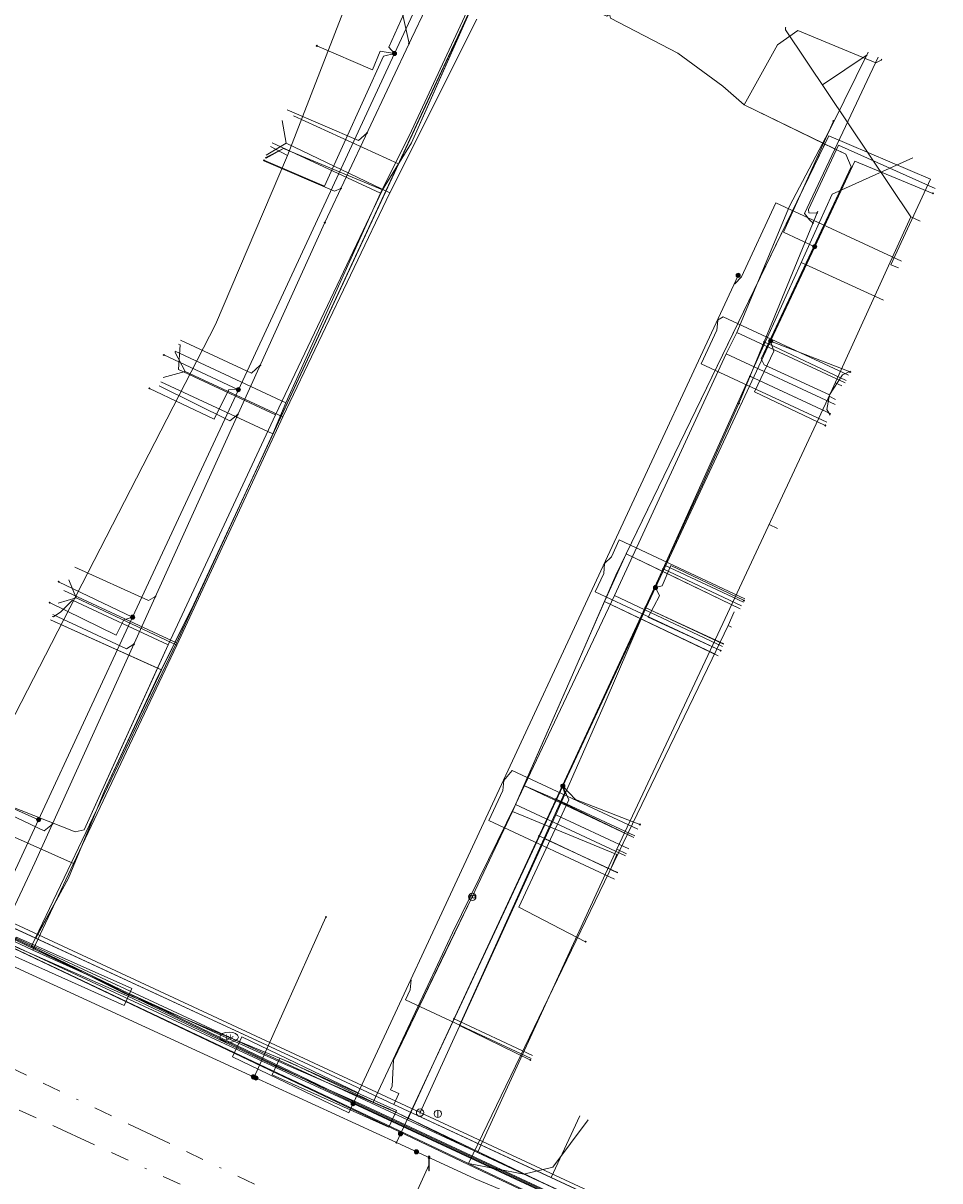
# Model space of a CAD drawing. Header units: metres. Extents: x 151922 to 154458, y 463415 to 464223.
# Tile 38 of 164: x 152218 to 152268, y 464006 to 464069. Entities that reach past the tile are written whole.
import ezdxf
from ezdxf.enums import TextEntityAlignment as Align
from ezdxf.lldxf.tags import DXFTag

# ---------------------------------------------------------------- set-up
doc = ezdxf.new("R2010")
doc.units = ezdxf.units.M
doc.linetypes.add('RI-OVERIG-SO', pattern=[17, 5, -2, 2, -2, 0, -2, 2, -2])
doc.layers.get('0').update_dxf_attribs({"lineweight": 9})
for name, color, linetype, lineweight in [('B-PV-KL-DATA-G', 90, 'KL-DATA-SO', 9), ('B-PV-KL-DATA_DUCT-G', 90, 'Continuous', 9), ('B-PV-KL-DATA_HULPSTUK-S', 90, 'Continuous', 9), ('B-PV-KL-DATA_KABELBED-G', 90, 'Continuous', 9), ('B-PV-KL-DATA_MANTELBUIS-G', 90, 'Continuous', 9), ('B-PV-KL-ET_LS-G', 190, 'KL-LS-SO', 9), ('B-PV-KL-ET_LS-S', 190, 'Continuous', 9), ('B-PV-KL-ET_LS_HULPSTUK-S', 190, 'Continuous', 9), ('B-PV-KL-ET_LS_MANTELBUIS-G', 190, 'Continuous', 9), ('B-PV-KL-GAS_LD-G', 50, 'KL-GAS_LD-SO', 9), ('B-PV-KL-GAS_LD_HULPSTUK-S', 50, 'Continuous', 9), ('B-PV-KL-WATER-G', 170, 'KL-WATER-SO', 9), ('B-PV-KL-WATER-S', 170, 'Continuous', 9), ('B-PV-KL-WATER_HULPSTUK-S', 170, 'Continuous', 9), ('B-PV-OG-INFO-G', 7, 'Continuous', 9), ('B-PV-RI-VRIJVERVAL-G', 210, 'RI-OVERIG-SO', 9), ('V-PV-KL-WATER_HULPSTUK-S', 170, 'Continuous', 9)]:
    doc.layers.add(name, color=color, linetype=linetype, lineweight=lineweight)
doc.styles.add('NLCS-ISO', font='txt')
doc.styles.get("Standard").update_dxf_attribs({"font": 'arial.ttf'})
tags = doc.linetypes.add('KL-DATA-SO', pattern='A,4,-1,[101,NLCS.SHX,S=0.5,R=0,X=0,Y=0],-1,4,-1,["D",Standard,S=1,R=0,X=-0.25,Y=-0.5],-1.5', length=12.5).pattern_tags.tags
tags[18] = DXFTag(74, 10)
tags = doc.linetypes.add('KL-GAS_LD-SO', pattern='A,4,-1,[69,NLCS.SHX,S=0.5,R=0,X=0,Y=0],-1,4,-1,["L",Standard,S=1,R=0,X=0.25,Y=-0.5],-2', length=13).pattern_tags.tags
tags[18] = DXFTag(74, 10)
tags = doc.linetypes.add('KL-LS-SO', pattern='A,4,-1,[103,NLCS.SHX,S=0.75,R=0,X=0,Y=0],-1,4,-1,["L",Standard,S=1,R=0,X=0,Y=-0.5],-2', length=13).pattern_tags.tags
tags[18] = DXFTag(74, 10)
doc.linetypes.add('KL-WATER-SO', pattern='A,7,-0.5,[168,NLCS.SHX,S=0.75,R=0,X=0.75,Y=0],-2', length=9.5)

# ---------------------------------------------------------------- blocks, each defined once
blk = doc.blocks.new('SKL-WTB_HULP_T STUK-SO')
at = {"color": 0, "linetype": 'ByBlock', "lineweight": 18}
blk.add_circle((0, 0), 1, dxfattribs=at)
at = {"color": 0, "linetype": 'ByBlock', "lineweight": -2, "style": 'NLCS-ISO'}
blk.add_text('T', height=1, dxfattribs=at).set_placement((0, 0), align=Align.MIDDLE_CENTER)
at = {"color": 0, "linetype": 'ByBlock', "lineweight": 18, "style": 'NLCS-ISO', "flags": 1}
for tag, p in [('TYPE', (1.5, 0)), ('OMSCHRIJVING', (1.5, -3)), ('LABEL', (1.5, -1.5))]:
    blk.add_attdef(tag, p, '', height=1, dxfattribs=at)
blk = doc.blocks.new('SKL-WTB_HULP_MOF-SO')
at = {"linetype": 'ByBlock', "lineweight": 18}
h = blk.add_hatch(color=0, dxfattribs=at)
h.dxf.hatch_style = 1
h.paths.add_polyline_path([(-0.5625, 0, 1), (0.5625, 0, 1)])
at = {"color": 0, "linetype": 'ByBlock', "lineweight": 18}
blk.add_circle((0, 0), 0.5625, dxfattribs=at)
at = {"color": 0, "linetype": 'ByBlock', "lineweight": 18, "style": 'NLCS-ISO', "flags": 1}
for tag, p in [('TYPE', (1.5, 0)), ('OMSCHRIJVING', (1.5, -3)), ('LABEL', (1.5, -1.5))]:
    blk.add_attdef(tag, p, '', height=1, dxfattribs=at)
blk = doc.blocks.new('SKL-WTB_HULP_OVERLENGTE-SO')
at = {"color": 0, "linetype": 'ByBlock', "lineweight": 18}
for centre, radius in [((0, 0), 1), ((-0.42, 0), 0.417), ((0.42, 0), 0.417)]:
    blk.add_circle(centre, radius, dxfattribs=at)
at = {"color": 0, "linetype": 'ByBlock', "lineweight": 18, "style": 'NLCS-ISO', "flags": 1}
for tag, p in [('TYPE', (1.5, 0)), ('OMSCHRIJVING', (1.5, -3)), ('LABEL', (1.5, -1.5))]:
    blk.add_attdef(tag, p, '', height=1, dxfattribs=at)
blk = doc.blocks.new('SKL-WTB_HULP_AFSLUITER-SO')
at = {"color": 0, "linetype": 'ByBlock', "lineweight": 18}
blk.add_lwpolyline([(0, 0.8), (0, -0.8)], dxfattribs=at)
blk.add_circle((0, 0), 1, dxfattribs=at)
at = {"color": 0, "linetype": 'ByBlock', "lineweight": 18, "style": 'NLCS-ISO', "flags": 1}
for tag, p in [('TYPE', (1.5, 0)), ('OMSCHRIJVING', (1.5, -3)), ('LABEL', (1.5, -1.5))]:
    blk.add_attdef(tag, p, '', height=1, dxfattribs=at)
blk = doc.blocks.new('SKL-WATER_BRANDKRAAN_BRANDPUT-SO')
at = {"color": 0, "linetype": 'ByBlock', "lineweight": 18}
blk.add_ellipse((0, 0), major_axis=(2.5, 0), ratio=0.54, dxfattribs=at)
at = {"color": 0, "linetype": 'ByBlock', "lineweight": 18, "style": 'NLCS-ISO'}
blk.add_text('bk', height=1.5, dxfattribs=at).set_placement((0.16, 0), align=Align.MIDDLE_CENTER)
blk = doc.blocks.new('SKL-WTB_HULP_OVERIG-SO')
at = {"color": 0, "linetype": 'ByBlock', "lineweight": 18}
for points in [[(-0.14, 0.14), (0.14, -0.14)], [(0.14, 0.14), (-0.14, -0.14)]]:
    blk.add_lwpolyline(points, dxfattribs=at)
at = {"color": 0, "linetype": 'ByBlock', "lineweight": 18, "style": 'NLCS-ISO', "flags": 1}
for tag, p in [('TYPE', (1.5, 0)), ('OMSCHRIJVING', (1.5, -3)), ('LABEL', (1.5, -1.5))]:
    blk.add_attdef(tag, p, '', height=1, dxfattribs=at)
blk = doc.blocks.new('SKL-ET_LS_MAST-SO')
for p, q in [((-0.05, 2.07), (0.05, 2.07)), ((-0.05, -2), (0.05, -2))]:
    blk.add_line(p, q)
for points in [[(-0.18, 1.76), (-0.22, 1.76), (-0.22, 1.84), (-0.18, 1.84), (-0.18, 1.79)], [(-0.18, 1.49), (-0.22, 1.49), (-0.22, 1.57), (-0.18, 1.57), (-0.18, 1.52)], [(-0.18, 1.79), (-0.05, 1.79)], [(-0.18, 1.76), (-0.05, 1.76)], [(-0.18, 1.52), (-0.05, 1.52)], [(-0.18, 1.49), (-0.05, 1.49)], [(-0.05, -2), (-0.05, 2.07)], [(0.05, -2), (0.05, 2.07)], [(0.18, 1.92), (0.05, 1.92)], [(0.18, 1.89), (0.05, 1.89)], [(0.18, 1.66), (0.05, 1.66)], [(0.18, 1.63), (0.05, 1.63)], [(0.18, 1.39), (0.05, 1.39)], [(0.18, 1.36), (0.05, 1.36)], [(0.18, 1.89), (0.22, 1.89), (0.22, 1.97), (0.18, 1.97), (0.18, 1.92)], [(0.18, 1.63), (0.22, 1.63), (0.22, 1.71), (0.18, 1.71), (0.18, 1.66)], [(0.18, 1.36), (0.22, 1.36), (0.22, 1.44), (0.18, 1.44), (0.18, 1.39)]]:
    blk.add_lwpolyline(points)

msp = doc.modelspace()

# ---------------------------------------------------------------- linework, layer by layer
at = {"layer": 'B-PV-KL-DATA-G', "ltscale": 0.5, "flags": 128}
for points in [[(152214.735, 464026.276), (152214.831, 464026.231), (152215.355, 464026.518), (152217.054, 464026.273), (152220.747, 464024.82), (152221.244, 464024.915), (152225.791, 464034.952), (152231.618, 464047.418), (152237.419, 464059.614), (152238.996, 464062.165), (152242.755, 464070.628), (152243.048, 464071.259), (152243.679, 464071.583), (152249.576, 464069.018), (152249.731, 464069.128), (152261.941, 464089.754), (152262.459, 464090.881), (152262.306, 464091.369), (152257.747, 464093.899), (152236.019, 464105.932), (152230.183, 464108.976), (152230.478, 464109.603)], [(152219.501, 464036.494), (152219.576, 464036.459), (152219.976, 464036.735), (152220.61, 464037.362), (152225.791, 464034.952), (152231.618, 464047.418), (152237.419, 464059.614), (152238.996, 464062.165), (152242.755, 464070.628), (152243.048, 464071.259), (152243.679, 464071.583), (152249.576, 464069.018), (152249.731, 464069.128), (152261.941, 464089.754), (152262.459, 464090.881), (152262.306, 464091.369), (152257.747, 464093.899), (152236.019, 464105.932), (152230.183, 464108.976), (152230.478, 464109.603)], [(152230.478, 464109.603), (152230.183, 464108.976), (152236.019, 464105.932), (152257.747, 464093.899), (152262.306, 464091.369), (152262.459, 464090.881), (152261.941, 464089.754), (152249.731, 464069.128), (152249.576, 464069.018), (152243.679, 464071.583), (152243.048, 464071.259), (152242.755, 464070.628), (152238.996, 464062.165), (152237.419, 464059.614), (152231.618, 464047.418), (152226.364, 464049.88), (152226.443, 464051.213), (152226.359, 464051.252)], [(152264.499, 464066.701), (152264.467, 464066.636), (152264.168, 464066.489), (152259.934, 464068.243), (152258.843, 464067.472), (152257.027, 464064.223), (152255.87, 464065.228), (152253.431, 464067.025), (152249.785, 464068.91), (152249.731, 464069.128), (152261.941, 464089.754), (152262.459, 464090.881), (152262.306, 464091.369), (152257.747, 464093.899), (152236.019, 464105.932), (152230.183, 464108.976), (152230.478, 464109.603)], [(152261.695, 464047.405), (152261.508, 464047.696), (152261.667, 464048.496), (152258.115, 464050.132), (152257.955, 464050.447), (152258.95, 464052.525), (152262.837, 464060.854), (152262.54, 464061.537), (152257.027, 464064.223), (152255.87, 464065.228), (152253.431, 464067.025), (152249.785, 464068.91), (152249.731, 464069.128), (152261.941, 464089.754), (152262.459, 464090.881), (152262.306, 464091.369), (152257.747, 464093.899), (152236.019, 464105.932), (152230.183, 464108.976), (152230.478, 464109.603)], [(152262.801, 464049.788), (152262.368, 464049.578), (152261.667, 464048.496), (152258.115, 464050.132), (152257.955, 464050.447), (152258.95, 464052.525), (152262.837, 464060.854), (152262.54, 464061.537), (152257.027, 464064.223), (152255.87, 464065.228), (152253.431, 464067.025), (152249.785, 464068.91), (152249.731, 464069.128), (152261.941, 464089.754), (152262.459, 464090.881), (152262.306, 464091.369), (152257.747, 464093.899), (152236.019, 464105.932), (152230.183, 464108.976), (152230.478, 464109.603)], [(152230.478, 464109.603), (152230.183, 464108.976), (152236.019, 464105.932), (152257.747, 464093.899), (152262.306, 464091.369), (152262.459, 464090.881), (152261.941, 464089.754), (152249.731, 464069.128), (152249.576, 464069.018), (152243.679, 464071.583), (152243.048, 464071.259), (152242.755, 464070.628), (152238.996, 464062.165), (152237.419, 464059.614), (152232.043, 464061.86), (152231.104, 464061.331), (152231.054, 464061.354)], [(152245.058, 464075.836), (152242.712, 464070.823), (152238.997, 464062.804), (152237.316, 464059.428)], [(152237.407, 464074.072), (152243.128, 464071.431), (152231.182, 464045.728), (152227.194, 464037.154), (152225.116, 464032.96), (152222.343, 464027.028), (152220.383, 464022.299), (152218.704, 464019.244), (152218.612, 464019.046), (152210.472, 464022.812), (152208.814, 464023.044), (152200.948, 464026.627), (152200.64, 464025.965)], [(152236.926, 464073.502), (152232.271, 464061.47)], [(152237.818, 464059.451), (152242.539, 464068.864)], [(152259.289, 464068.411), (152259.287, 464068.413), (152259.286, 464068.415), (152259.283, 464068.415), (152259.281, 464068.416), (152259.279, 464068.416), (152259.276, 464068.416), (152259.274, 464068.415), (152259.272, 464068.415), (152259.27, 464068.413), (152259.268, 464068.411), (152259.289, 464068.411)], [(152259.268, 464068.411), (152259.269, 464068.411), (152259.271, 464068.411), (152259.272, 464068.411), (152259.273, 464068.411), (152259.273, 464068.41), (152259.273, 464068.403), (152259.277, 464068.399), (152259.281, 464068.399), (152259.284, 464068.403), (152259.284, 464068.41), (152259.284, 464068.411), (152259.285, 464068.411), (152259.286, 464068.411), (152259.289, 464068.411)], [(152259.271, 464068.411), (152259.286, 464068.411)], [(152259.273, 464068.41), (152259.284, 464068.41)], [(152259.273, 464068.403), (152259.284, 464068.403)], [(152259.279, 464068.283), (152259.279, 464068.399)], [(152259.279, 464068.278), (152259.279, 464068.283)], [(152266.077, 464058.15), (152259.279, 464068.278)], [(152256.637, 464051.885), (152259.481, 464058.721), (152261.805, 464063.119), (152263.755, 464067.069)], [(152263.698, 464066.937), (152261.272, 464065.309)], [(152232.59, 464063.63), (152238.291, 464061.025), (152227.194, 464037.154), (152225.116, 464032.96), (152222.343, 464027.028), (152220.383, 464022.299), (152218.704, 464019.244), (152218.612, 464019.046), (152210.472, 464022.812), (152208.814, 464023.044), (152200.948, 464026.627), (152200.64, 464025.965)], [(152231.986, 464063.364), (152232.201, 464062.139)], [(152237.818, 464059.451), (152232.201, 464062.139), (152231.115, 464061.485)], [(152237.316, 464059.428), (152231.428, 464062.161)], [(152274.722, 463993.13), (152274.643, 463992.968), (152259.627, 463999.938), (152259.656, 464000), (152238.029, 464010.038), (152238.297, 464010.623), (152237.846, 464010.829), (152237.936, 464011.025), (152238.015, 464012.443), (152240.655, 464017.954), (152242.288, 464021.293), (152244.467, 464025.914), (152247.846, 464033.612), (152250.08, 464038.726), (152261.617, 464062.536), (152267.145, 464060.184), (152264.989, 464055.548), (152265.399, 464055.39)], [(152232.271, 464061.47), (152228.364, 464052.317), (152212.211, 464020.96)], [(152232.271, 464061.47), (152231.345, 464061.956), (152231.336, 464061.961)], [(152232.01, 464047.302), (152237.818, 464059.451)], [(152237.316, 464059.428), (152232.177, 464048.067)], [(152261.721, 464048.597), (152266.077, 464058.15)], [(152266.077, 464058.15), (152266.572, 464057.92)], [(152256.061, 464050.719), (152256.637, 464051.885)], [(152256.637, 464051.885), (152262.507, 464049.153)], [(152226.162, 464050.829), (152226.713, 464049.756)], [(152232.177, 464048.067), (152226.177, 464050.861)], [(152249.995, 464037.617), (152256.061, 464050.719)], [(152256.061, 464050.719), (152261.958, 464047.974)], [(152232.01, 464047.302), (152226.713, 464049.756), (152225.515, 464049.44)], [(152231.464, 464046.385), (152225.405, 464049.205)], [(152262.33, 464048.981), (152261.971, 464049.145)], [(152255.469, 464035.25), (152261.721, 464048.597)], [(152261.993, 464048.255), (152261.639, 464048.421)], [(152232.177, 464048.067), (152231.464, 464046.385)], [(152226.257, 464034.935), (152232.01, 464047.302)], [(152231.464, 464046.385), (152226.249, 464035.064)], [(152258.841, 464041.256), (152258.383, 464041.47)], [(152256.814, 464036.897), (152252.44, 464039.006), (152250.639, 464039.879), (152250.08, 464038.726), (152247.846, 464033.612), (152244.467, 464025.914), (152242.288, 464021.293), (152240.655, 464017.954), (152238.015, 464012.443), (152237.936, 464011.025), (152237.846, 464010.829), (152238.297, 464010.623), (152238.029, 464010.038), (152259.656, 464000), (152259.627, 463999.938), (152274.643, 463992.968), (152274.722, 463993.13)], [(152226.257, 464034.935), (152220.799, 464037.503), (152220.411, 464038.464)], [(152314.733, 463973.974), (152313.247, 463974.672), (152307.136, 463977.777), (152306.506, 463978.102), (152296.674, 463982.524), (152291.454, 463985.023), (152280.848, 463989.734), (152275.053, 463992.303), (152255.236, 464001.527), (152242.565, 464007.433), (152238.254, 464009.567), (152232.152, 464012.207), (152223.352, 464016.191), (152218.454, 464018.403), (152212.13, 464021.386), (152194.584, 464029.47), (152194.239, 464030.627), (152194.223, 464032.172), (152197.002, 464037.69)], [(152226.249, 464035.064), (152220.144, 464037.887)], [(152244.628, 464026.297), (152249.995, 464037.617)], [(152249.995, 464037.617), (152255.862, 464034.867)], [(152219.831, 464037.208), (152220.799, 464037.503)], [(152255.625, 464034.362), (152249.454, 464037.293), (152247.846, 464033.612), (152244.467, 464025.914), (152242.288, 464021.293), (152240.655, 464017.954), (152238.015, 464012.443), (152237.936, 464011.025), (152237.846, 464010.829), (152238.297, 464010.623), (152238.029, 464010.038), (152259.656, 464000), (152259.627, 463999.938), (152274.643, 463992.968), (152274.722, 463993.13)], [(152219.415, 464036.313), (152225.432, 464033.597), (152225.116, 464032.96), (152222.343, 464027.028), (152220.383, 464022.299), (152218.704, 464019.244), (152218.612, 464019.046), (152210.472, 464022.812), (152208.814, 464023.044), (152200.948, 464026.627), (152200.64, 464025.965)], [(152256.155, 464035.989), (152256.486, 464036.733)], [(152242.09, 464006.829), (152255.291, 464034.193), (152256.155, 464035.989)], [(152256.155, 464035.989), (152256.347, 464035.898)], [(152226.249, 464035.064), (152218.389, 464018.61), (152218.879, 464018.349)], [(152250.129, 464023.87), (152255.469, 464035.25)], [(152255.679, 464034.947), (152255.39, 464035.083)], [(152220.669, 464023.096), (152226.257, 464034.935)], [(152194.584, 464029.47), (152212.13, 464021.386), (152218.454, 464018.403)], [(152200.64, 464025.965), (152201.206, 464027.182), (152202.278, 464026.653), (152210.472, 464022.812), (152213.554, 464021.386), (152214.759, 464021.825), (152215.852, 464021.319), (152216.732, 464019.916), (152232.593, 464012.579), (152238.029, 464010.038), (152259.522, 464000.062), (152259.493, 464000), (152275.28, 463992.672), (152299.319, 463981.143), (152314.733, 463974.007)], [(152242.133, 463985.022), (152242.344, 463985.475), (152244.364, 463984.534), (152253.004, 464003.087), (152238.029, 464010.038), (152232.593, 464012.579), (152210.472, 464022.812), (152202.278, 464026.653), (152201.206, 464027.182), (152200.64, 464025.965)], [(152251.057, 464024.509), (152246.508, 464026.702), (152245.085, 464027.325), (152244.467, 464025.914), (152242.288, 464021.293), (152240.655, 464017.954), (152238.015, 464012.443), (152237.936, 464011.025), (152237.846, 464010.829), (152238.297, 464010.623), (152238.029, 464010.038), (152259.656, 464000), (152259.627, 463999.938), (152274.643, 463992.968), (152274.722, 463993.13)], [(152200.64, 464025.965), (152200.948, 464026.627), (152208.814, 464023.044), (152210.472, 464022.812), (152232.593, 464012.579), (152238.029, 464010.038), (152246.564, 464006.076), (152248.117, 464009.421)], [(152236.912, 464010.153), (152241.211, 464019.339), (152244.628, 464026.297)], [(152244.628, 464026.297), (152250.591, 464023.512)], [(152220.669, 464023.096), (152214.937, 464025.653)], [(152250.173, 464022.617), (152249.784, 464022.765), (152250.131, 464023.586), (152244.467, 464025.914), (152242.288, 464021.293), (152240.655, 464017.954), (152238.015, 464012.443), (152237.936, 464011.025), (152237.846, 464010.829), (152238.297, 464010.623), (152238.029, 464010.038), (152259.656, 464000), (152259.627, 463999.938), (152274.643, 463992.968), (152274.722, 463993.13)], [(152242.565, 464007.433), (152250.129, 464023.87)], [(152250.129, 464023.87), (152250.646, 464023.628)], [(152218.454, 464018.403), (152220.669, 464023.096)], [(152242.288, 464021.293), (152240.655, 464017.954), (152238.015, 464012.443), (152237.936, 464011.025), (152237.846, 464010.829), (152238.297, 464010.623), (152238.029, 464010.038), (152259.656, 464000), (152259.627, 463999.938), (152274.643, 463992.968), (152274.722, 463993.13)], [(152212.211, 464020.96), (152242.069, 464006.785)], [(152223.41, 464016.075), (152218.879, 464018.349)], [(152223.41, 464016.075), (152228.601, 464013.889)], [(152232.444, 464012.29), (152228.601, 464013.889)], [(152236.912, 464010.153), (152232.444, 464012.29)], [(152274.924, 463992.048), (152260.662, 463998.808), (152237.756, 464009.803), (152236.912, 464010.153)], [(152242.09, 464006.829), (152245.084, 464006.267), (152246.661, 464006.639), (152248.574, 464009.207)], [(152306.506, 463978.102), (152296.674, 463982.524), (152291.454, 463985.023), (152280.848, 463989.734), (152275.053, 463992.303), (152255.236, 464001.527), (152242.565, 464007.433)], [(152242.069, 464006.785), (152274.398, 463991.437), (152289.679, 463985.231)]]:
    msp.add_lwpolyline(points, dxfattribs=at)
at = {"layer": 'B-PV-KL-DATA_DUCT-G', "ltscale": 0.5, "flags": 128}
for points in [[(152245.155, 464075.791), (152227.194, 464037.154), (152225.432, 464033.597), (152222.343, 464027.028), (152220.383, 464022.299), (152218.612, 464019.046), (152216.732, 464019.916), (152215.852, 464021.319), (152215.307, 464021.571)], [(152240.12, 464064.96), (152227.194, 464037.154), (152225.432, 464033.597), (152222.343, 464027.028), (152220.383, 464022.299), (152218.612, 464019.046), (152210.472, 464022.812), (152208.814, 464023.044), (152200.948, 464026.627), (152200.64, 464025.965)], [(152215.307, 464021.571), (152215.852, 464021.319), (152216.732, 464019.916), (152232.593, 464012.579), (152238.029, 464010.038), (152259.522, 464000.062), (152259.493, 464000), (152274.643, 463992.968), (152275.731, 463992.456), (152299.319, 463981.143), (152314.733, 463974.012)]]:
    msp.add_lwpolyline(points, dxfattribs=at)
at = {"layer": 'B-PV-KL-DATA_KABELBED-G', "ltscale": 0.5, "flags": 128}
for points in [[(152238.068, 464067.002), (152237.762, 464067.344), (152239.875, 464072.055), (152236.631, 464073.413)], [(152242.755, 464070.628), (152241.498, 464067.924)], [(152242.755, 464070.628), (152241.545, 464067.903)], [(152239.199, 464069.435), (152238.068, 464067.002), (152229.601, 464048.78), (152223.868, 464036.445), (152223.868, 464036.444), (152218.769, 464025.471), (152215.482, 464018.398)], [(152257.027, 464064.223), (152255.87, 464065.228), (152253.431, 464067.025), (152249.785, 464068.91), (152249.731, 464069.128)], [(152241.545, 464067.903), (152238.996, 464062.165), (152238.291, 464061.025)], [(152241.498, 464067.924), (152241, 464066.853)], [(152257.027, 464064.223), (152258.843, 464067.472), (152259.934, 464068.243), (152264.168, 464066.489), (152264.467, 464066.636)], [(152238.068, 464067.002), (152238.068, 464067.002), (152237.472, 464066.849), (152234.271, 464059.807), (152230.991, 464061.218)], [(152238.068, 464067.002), (152238.068, 464067.002), (152237.296, 464067.129), (152236.869, 464066.119), (152233.857, 464067.417)], [(152241, 464066.853), (152240.12, 464064.96)], [(152264.467, 464066.636), (152264.499, 464066.701)], [(152240.12, 464064.96), (152238.291, 464061.025)], [(152261.402, 464062.092), (152257.027, 464064.223)], [(152232.59, 464063.63), (152238.291, 464061.025)], [(152260.857, 464056.531), (152259.17, 464057.319), (152261.873, 464063.333)], [(152250.639, 464039.879), (152261.402, 464062.092)], [(152261.667, 464048.496), (152258.115, 464050.132), (152257.955, 464050.447), (152262.837, 464060.854), (152262.54, 464061.537), (152261.402, 464062.092)], [(152261.402, 464062.092), (152261.617, 464062.536), (152267.145, 464060.184), (152264.989, 464055.548), (152265.399, 464055.39)], [(152237.419, 464059.614), (152232.043, 464061.86), (152231.054, 464061.354)], [(152238.291, 464061.025), (152227.194, 464037.154), (152225.432, 464033.597)], [(152238.291, 464061.025), (152237.419, 464059.614)], [(152260.857, 464056.531), (152263.041, 464061.165), (152267.269, 464059.418)], [(152237.419, 464059.614), (152231.618, 464047.418)], [(152238.173, 464007.968), (152247.199, 464027.292), (152252.227, 464038.055), (152258.467, 464051.414), (152260.857, 464056.531)], [(152258.467, 464051.414), (152258.635, 464050.859), (152257.585, 464048.656), (152261.429, 464046.838)], [(152258.467, 464051.414), (152262.779, 464049.739)], [(152231.618, 464047.418), (152226.364, 464049.88), (152226.443, 464051.213), (152226.359, 464051.252)], [(152229.601, 464048.78), (152225.561, 464050.667)], [(152262.801, 464049.788), (152262.368, 464049.578), (152261.667, 464048.496)], [(152229.601, 464048.78), (152229.094, 464048.792), (152228.29, 464047.173), (152224.78, 464048.847)], [(152261.667, 464048.496), (152261.508, 464047.696), (152261.695, 464047.405)], [(152231.618, 464047.418), (152225.791, 464034.952)], [(152249.454, 464037.293), (152250.639, 464039.879)], [(152256.814, 464036.897), (152250.639, 464039.879)], [(152252.227, 464038.055), (152252.579, 464038.149), (152253.047, 464039.246), (152257.026, 464037.35)], [(152223.868, 464036.445), (152219.853, 464038.368)], [(152252.227, 464038.055), (152252.449, 464037.609), (152251.827, 464036.45), (152255.752, 464034.634)], [(152223.868, 464036.444), (152223.399, 464036.307), (152222.97, 464035.469), (152219.368, 464037.24)], [(152225.791, 464034.952), (152220.61, 464037.362), (152219.976, 464036.735), (152219.576, 464036.459), (152219.501, 464036.494)], [(152247.846, 464033.612), (152249.454, 464037.293)], [(152255.345, 464034.495), (152249.454, 464037.293)], [(152219.418, 464036.312), (152225.221, 464033.692)], [(152225.791, 464034.952), (152225.221, 464033.692)], [(152255.625, 464034.362), (152255.345, 464034.495)], [(152225.221, 464033.692), (152221.244, 464024.915), (152220.747, 464024.82), (152217.054, 464026.273), (152215.355, 464026.518), (152214.831, 464026.231), (152214.735, 464026.276)], [(152225.432, 464033.597), (152222.343, 464027.028), (152220.383, 464022.299), (152218.612, 464019.046)], [(152225.221, 464033.692), (152225.432, 464033.597)], [(152245.085, 464027.325), (152247.846, 464033.612)], [(152218.769, 464025.471), (152214.378, 464027.442)], [(152247.199, 464027.292), (152247.29, 464026.903), (152241.598, 464014.318), (152245.443, 464012.442)], [(152244.467, 464025.914), (152245.085, 464027.325)], [(152247.199, 464027.292), (152247.528, 464026.544), (152244.812, 464020.733), (152248.432, 464018.858)], [(152251.057, 464024.509), (152245.085, 464027.325)], [(152247.199, 464027.292), (152247.881, 464026.571), (152251.378, 464025.211)], [(152242.288, 464021.293), (152244.467, 464025.914)], [(152244.467, 464025.914), (152250.131, 464023.586), (152249.784, 464022.765), (152250.173, 464022.617)], [(152238.029, 464010.038), (152238.297, 464010.623), (152237.846, 464010.829), (152237.936, 464011.025), (152238.015, 464012.443), (152242.288, 464021.293)], [(152230.466, 464011.511), (152234.349, 464020.193)], [(152218.095, 464019.285), (152217.498, 464019.561)], [(152218.612, 464019.046), (152218.095, 464019.285)], [(152218.612, 464019.046), (152223.539, 464016.767)], [(152215.482, 464018.398), (152230.466, 464011.511), (152238.173, 464007.968)], [(152223.539, 464016.767), (152232.593, 464012.579)], [(152232.593, 464012.579), (152238.029, 464010.038)], [(152238.029, 464010.038), (152246.564, 464006.076)], [(152248.117, 464009.421), (152246.564, 464006.076)], [(152238.173, 464007.968), (152242.442, 464006.007), (152256.778, 464000), (152263.58, 463997.15), (152276.181, 463991.295)], [(152246.564, 464006.076), (152253.004, 464003.087)]]:
    msp.add_lwpolyline(points, dxfattribs=at)
at = {"layer": 'B-PV-KL-DATA_MANTELBUIS-G', "ltscale": 0.5, "flags": 128}
for points in [[(152232.271, 464061.47), (152228.363, 464052.318), (152212.211, 464020.96)], [(152242.09, 464006.829), (152255.292, 464034.193)], [(152212.211, 464020.96), (152242.09, 464006.83)], [(152218.095, 464019.285), (152223.539, 464016.767)], [(152232.593, 464012.579), (152238.029, 464010.038)], [(152242.09, 464006.829), (152274.4, 463991.437), (152289.679, 463985.231)]]:
    msp.add_lwpolyline(points, dxfattribs=at)
at = {"layer": 'B-PV-KL-ET_LS-G', "ltscale": 0.5, "flags": 128}
for points in [[(152306.289, 463991.009), (152309.779, 463989.385), (152309.505, 463988.795), (152306.11, 463982.214), (152304.252, 463978.225), (152296.047, 463982.099), (152235.847, 464010.125), (152209.216, 464022.942), (152193.801, 464030.11), (152226.22, 464100.241), (152230.547, 464107.828), (152230.7, 464108.395), (152230.727, 464108.549), (152230.723, 464108.647), (152230.695, 464108.745), (152230.596, 464108.858), (152230.076, 464109.214), (152227.994, 464110.495), (152226.148, 464111.523), (152213.003, 464117.994), (152196.532, 464125.578), (152196.22, 464125.764), (152196.023, 464125.966), (152195.983, 464126.047), (152195.949, 464126.179), (152195.95, 464126.387), (152197.296, 464129.465), (152197.422, 464129.627)], [(152197.422, 464129.627), (152195.999, 464126.375), (152195.999, 464126.186), (152196.029, 464126.066), (152196.065, 464125.994), (152196.25, 464125.804), (152196.555, 464125.622), (152213.025, 464118.039), (152226.171, 464111.567), (152228.019, 464110.538), (152230.103, 464109.256), (152230.629, 464108.896), (152230.74, 464108.77), (152230.773, 464108.655), (152230.777, 464108.546), (152230.749, 464108.384), (152230.593, 464107.809), (152226.264, 464100.218), (152193.867, 464030.134), (152208.005, 464023.56), (152209.643, 464022.792), (152235.868, 464010.17), (152247.606, 464004.711), (152296.068, 463982.144), (152304.228, 463978.291), (152306.065, 463982.236), (152309.46, 463988.817), (152309.713, 463989.361), (152306.268, 463990.964)], [(152243.264, 463984.495), (152243.697, 463985.426), (152244.636, 463985.619), (152246.504, 463984.804), (152247.325, 463985.712), (152248.552, 463987.99), (152254.252, 464001.277), (152254.504, 464002.264), (152254.125, 464002.923), (152253.042, 464003.021), (152252.028, 464002.705), (152236.229, 464010.062), (152231.648, 464012.091), (152223.609, 464015.911), (152217.351, 464018.65), (152195.481, 464028.749), (152194.459, 464030.775), (152194.446, 464032.833), (152196.352, 464037.064), (152218.075, 464083.855), (152226.287, 464101.504), (152228.763, 464108.33), (152228.691, 464109.041), (152227.785, 464109.667), (152226.292, 464110.092), (152224.695, 464110.83), (152223.533, 464111.306), (152211.023, 464117.535), (152210.004, 464118.504), (152196.195, 464124.871), (152195.733, 464125.3), (152195.825, 464125.684), (152197.988, 464129.364)], [(152265.568, 464055.753), (152258.752, 464058.913), (152256.888, 464054.893), (152256.517, 464054.515), (152256.499, 464054.523)], [(152256.71, 464054.976), (152235.826, 464010.08)], [(152262.695, 464049.558), (152255.885, 464052.728), (152255.577, 464052.54)], [(152255.577, 464052.54), (152255.595, 464052.532), (152255.547, 464052.002), (152254.703, 464050.189), (152261.513, 464047.019)], [(152249.445, 464039.358), (152249.463, 464039.35), (152249.839, 464039.727), (152250.259, 464040.634), (152257.068, 464037.441)], [(152255.752, 464034.634), (152248.951, 464037.822), (152249.414, 464038.82), (152249.463, 464039.35), (152249.445, 464039.358)], [(152184.964, 464033.725), (152235.826, 464010.08)], [(152243.974, 464027.596), (152243.992, 464027.588), (152244.45, 464028.146), (152251.269, 464024.962)], [(152249.999, 464022.244), (152243.185, 464025.426), (152243.943, 464027.059), (152243.992, 464027.588), (152243.974, 464027.596)], [(152245.486, 464012.533), (152238.667, 464015.713), (152238.919, 464016.257), (152238.967, 464016.787), (152238.949, 464016.795)], [(152235.826, 464010.08), (152296.026, 463982.054), (152314.733, 463973.221)], [(152233.978, 463993.692), (152239.942, 464006.777)]]:
    msp.add_lwpolyline(points, dxfattribs=at)
at = {"layer": 'B-PV-KL-ET_LS_MANTELBUIS-G', "ltscale": 0.5, "flags": 128}
for points in [[(152217.167, 464018.2), (152223.416, 464015.406), (152223.824, 464016.319), (152217.576, 464019.113), (152217.167, 464018.2)], [(152229.279, 464012.62), (152235.587, 464009.584), (152236.107, 464010.666), (152229.799, 464013.702), (152229.279, 464012.62)], [(152231.439, 464011.64), (152237.768, 464008.797), (152238.177, 464009.71), (152231.848, 464012.552), (152231.439, 464011.64)]]:
    msp.add_lwpolyline(points, dxfattribs=at)
at = {"layer": 'B-PV-KL-GAS_LD-G', "ltscale": 0.5, "flags": 128}
for points in [[(152266.173, 464061.355), (152261.812, 464059.376)], [(152239.454, 464009.593), (152246.224, 464024.437), (152246.815, 464025.742), (152249.44, 464031.691), (152252.216, 464038.174), (152257.334, 464049.509), (152261.812, 464059.376)], [(152260.128, 464055.665), (152264.588, 464053.64)], [(152257.334, 464049.509), (152261.726, 464047.477)], [(152252.712, 464039.274), (152256.988, 464037.269)], [(152251.697, 464036.962), (152255.922, 464034.996)], [(152194.937, 464030.301), (152239.454, 464009.593)], [(152246.815, 464025.742), (152250.77, 464023.895)], [(152246.224, 464024.437), (152250.168, 464022.606)], [(152246.224, 464024.437), (152250.168, 464022.606)], [(152239.454, 464009.593), (152260.078, 464000), (152275.267, 463992.613), (152292.715, 463984.71), (152314.733, 463974.363)]]:
    msp.add_lwpolyline(points, dxfattribs=at)
at = {"layer": 'B-PV-KL-WATER-G', "ltscale": 0.5, "flags": 128}
for points in [[(152238.859, 464067.535), (152238.396, 464069.666), (152239.745, 464072.591), (152236.851, 464073.889)], [(152238.987, 464067.807), (152239.761, 464069.443)], [(152234.292, 464057.839), (152238.987, 464067.807)], [(152260.765, 464057.813), (152260.566, 464057.988), (152260.301, 464058.334), (152264.295, 464066.802)], [(152236.581, 464062.698), (152236.114, 464062.294), (152232.254, 464063.94)], [(152260.985, 464058.351), (152260.532, 464058.359), (152260.524, 464058.543), (152262.154, 464062.038), (152267.396, 464059.69)], [(152235.162, 464059.686), (152234.815, 464059.537), (152230.978, 464061.192)], [(152256.748, 464048.038), (152261.027, 464058.452)], [(152234.292, 464057.839), (152218.567, 464023.138), (152216.82, 464019.391)], [(152230.788, 464050.107), (152230.32, 464049.68), (152226.456, 464051.46)], [(152258.112, 464051.358), (152258.343, 464051.263), (152262.567, 464049.284)], [(152257.351, 464049.506), (152257.582, 464049.411), (152261.724, 464047.472)], [(152229.572, 464047.425), (152229.148, 464047.094), (152225.303, 464048.985)], [(152256.748, 464048.038), (152254.775, 464043.662), (152240.508, 464012.979), (152238.77, 464009.196)], [(152225.106, 464037.567), (152224.737, 464037.359), (152220.735, 464039.166)], [(152252.636, 464039.061), (152256.892, 464037.065)], [(152251.666, 464036.976), (152255.916, 464034.983)], [(152223.936, 464034.986), (152223.543, 464034.724), (152219.549, 464036.598)], [(152219.517, 464025.235), (152219.074, 464024.863), (152214.978, 464026.797)], [(152246.834, 464026.584), (152251.097, 464024.594)], [(152245.906, 464024.589), (152250.166, 464022.6)], [(152216.82, 464019.391), (152229.101, 464013.687)], [(152241.298, 464014.677), (152245.559, 464012.69)], [(152229.101, 464013.687), (152238.77, 464009.196)], [(152238.77, 464009.196), (152293.46, 463983.795)]]:
    msp.add_lwpolyline(points, dxfattribs=at)
at = {"layer": 'B-PV-OG-INFO-G', "ltscale": 0.5, "flags": 128}
for points in [[(152232.271, 464061.47), (152228.363, 464052.318), (152212.211, 464020.96)], [(152266.173, 464061.355), (152261.812, 464059.376)], [(152212.211, 464020.96), (152242.09, 464006.83)], [(152242.09, 464006.829), (152274.4, 463991.437), (152289.679, 463985.231)]]:
    msp.add_lwpolyline(points, dxfattribs=at)
at = {"layer": 'B-PV-RI-VRIJVERVAL-G', "ltscale": 0.5, "flags": 128}
for points in [[(152241.4, 464000.5), (152188, 464026)], [(152188.3, 464023.3), (152243.6, 463997.8)]]:
    msp.add_lwpolyline(points, dxfattribs=at)

# ---------------------------------------------------------------- block references
at = {"layer": 'B-PV-KL-DATA_HULPSTUK-S', "xscale": 0.2, "yscale": 0.2, "zscale": 0.2}
for name, p in [('SKL-WTB_HULP_OVERIG-SO', (152233.857, 464067.417)), ('SKL-WTB_HULP_MOF-SO', (152238.068, 464067.002)), ('SKL-WTB_HULP_MOF-SO', (152238.068, 464067.002)), ('SKL-WTB_HULP_OVERIG-SO', (152238.068, 464067.002)), ('SKL-WTB_HULP_OVERIG-SO', (152238.068, 464067.002)), ('SKL-WTB_HULP_OVERIG-SO', (152238.068, 464067.002)), ('SKL-WTB_HULP_OVERIG-SO', (152261.873, 464063.333)), ('SKL-WTB_HULP_OVERIG-SO', (152230.991, 464061.218)), ('SKL-WTB_HULP_OVERIG-SO', (152267.269, 464059.418)), ('SKL-WTB_HULP_MOF-SO', (152260.857, 464056.531)), ('SKL-WTB_HULP_MOF-SO', (152260.857, 464056.531)), ('SKL-WTB_HULP_OVERIG-SO', (152260.857, 464056.531)), ('SKL-WTB_HULP_OVERIG-SO', (152260.857, 464056.531)), ('SKL-WTB_HULP_OVERIG-SO', (152260.857, 464056.531)), ('SKL-WTB_HULP_MOF-SO', (152258.467, 464051.414)), ('SKL-WTB_HULP_OVERIG-SO', (152258.467, 464051.414)), ('SKL-WTB_HULP_OVERIG-SO', (152258.467, 464051.414)), ('SKL-WTB_HULP_OVERIG-SO', (152225.561, 464050.667)), ('SKL-WTB_HULP_OVERIG-SO', (152262.779, 464049.739)), ('SKL-WTB_HULP_OVERIG-SO', (152224.78, 464048.847)), ('SKL-WTB_HULP_MOF-SO', (152229.601, 464048.78)), ('SKL-WTB_HULP_OVERIG-SO', (152229.601, 464048.78)), ('SKL-WTB_HULP_OVERIG-SO', (152229.601, 464048.78)), ('SKL-WTB_HULP_OVERIG-SO', (152261.429, 464046.838)), ('SKL-WTB_HULP_OVERIG-SO', (152219.853, 464038.368)), ('SKL-WTB_HULP_MOF-SO', (152252.227, 464038.055)), ('SKL-WTB_HULP_OVERIG-SO', (152252.227, 464038.055)), ('SKL-WTB_HULP_OVERIG-SO', (152252.227, 464038.055)), ('SKL-WTB_HULP_OVERIG-SO', (152219.368, 464037.24)), ('SKL-WTB_HULP_OVERIG-SO', (152257.026, 464037.35)), ('SKL-WTB_HULP_MOF-SO', (152223.868, 464036.445)), ('SKL-WTB_HULP_OVERIG-SO', (152223.868, 464036.445)), ('SKL-WTB_HULP_OVERIG-SO', (152223.868, 464036.445)), ('SKL-WTB_HULP_OVERIG-SO', (152255.752, 464034.634)), ('SKL-WTB_HULP_MOF-SO', (152247.199, 464027.292)), ('SKL-WTB_HULP_OVERIG-SO', (152247.199, 464027.292)), ('SKL-WTB_HULP_OVERIG-SO', (152247.199, 464027.292)), ('SKL-WTB_HULP_OVERIG-SO', (152247.199, 464027.292)), ('SKL-WTB_HULP_MOF-SO', (152218.769, 464025.471)), ('SKL-WTB_HULP_OVERIG-SO', (152218.769, 464025.471)), ('SKL-WTB_HULP_OVERIG-SO', (152251.378, 464025.211)), ('SKL-WTB_HULP_OVERLENGTE-SO', (152242.288, 464021.293)), ('SKL-WTB_HULP_OVERIG-SO', (152234.349, 464020.193)), ('SKL-WTB_HULP_OVERIG-SO', (152248.432, 464018.858)), ('SKL-WTB_HULP_OVERIG-SO', (152245.443, 464012.442)), ('SKL-WTB_HULP_MOF-SO', (152230.411, 464011.536)), ('SKL-WTB_HULP_MOF-SO', (152230.466, 464011.511)), ('SKL-WTB_HULP_OVERIG-SO', (152230.466, 464011.51)), ('SKL-WTB_HULP_MOF-SO', (152230.557, 464011.469)), ('SKL-WTB_HULP_MOF-SO', (152238.396, 464008.446)), ('SKL-WTB_HULP_OVERIG-SO', (152238.173, 464007.968)), ('SKL-WTB_HULP_OVERIG-SO', (152238.173, 464007.968)), ('SKL-WTB_HULP_OVERIG-SO', (152238.173, 464007.968)), ('SKL-WTB_HULP_MOF-SO', (152239.26, 464007.469))]:
    msp.add_blockref(name, p, dxfattribs=at)
at = {"layer": 'B-PV-KL-ET_LS-S', "xscale": 0.2, "yscale": 0.2, "zscale": 0.2}
msp.add_blockref('SKL-ET_LS_MAST-SO', (152239.941, 464006.835), dxfattribs=at)
at = {"layer": 'B-PV-KL-ET_LS_HULPSTUK-S', "xscale": 0.2, "yscale": 0.2, "zscale": 0.2}
for p in [(152256.71, 464054.976), (152235.826, 464010.08)]:
    msp.add_blockref('SKL-WTB_HULP_MOF-SO', p, dxfattribs=at)
at = {"layer": 'B-PV-KL-GAS_LD_HULPSTUK-S', "xscale": 0.2, "yscale": 0.2, "zscale": 0.2}
msp.add_blockref('SKL-WTB_HULP_T STUK-SO', (152239.454, 464009.593), dxfattribs=at)
at = {"layer": 'B-PV-KL-WATER-S', "xscale": 0.2, "yscale": 0.2, "zscale": 0.2}
msp.add_blockref('SKL-WATER_BRANDKRAAN_BRANDPUT-SO', (152229.101, 464013.687), dxfattribs=at)
at = {"layer": 'B-PV-KL-WATER_HULPSTUK-S', "xscale": 0.2, "yscale": 0.2, "zscale": 0.2}
for p in [(152238.859, 464067.535), (152236.581, 464062.698), (152235.162, 464059.686), (152260.985, 464058.351), (152234.292, 464057.839), (152260.765, 464057.813), (152258.112, 464051.358), (152230.788, 464050.107), (152257.351, 464049.506), (152256.748, 464048.038), (152229.572, 464047.425), (152252.636, 464039.061), (152225.106, 464037.567), (152251.666, 464036.976), (152223.936, 464034.986), (152246.834, 464026.584), (152219.517, 464025.235), (152245.906, 464024.589), (152241.298, 464014.677)]:
    msp.add_blockref('SKL-WTB_HULP_OVERIG-SO', p, dxfattribs=at)
at = {"layer": 'V-PV-KL-WATER_HULPSTUK-S', "xscale": 0.2, "yscale": 0.2, "zscale": 0.2}
msp.add_blockref('SKL-WTB_HULP_AFSLUITER-SO', (152240.417, 464009.533), dxfattribs=at)

doc.saveas('drawing.dxf')
